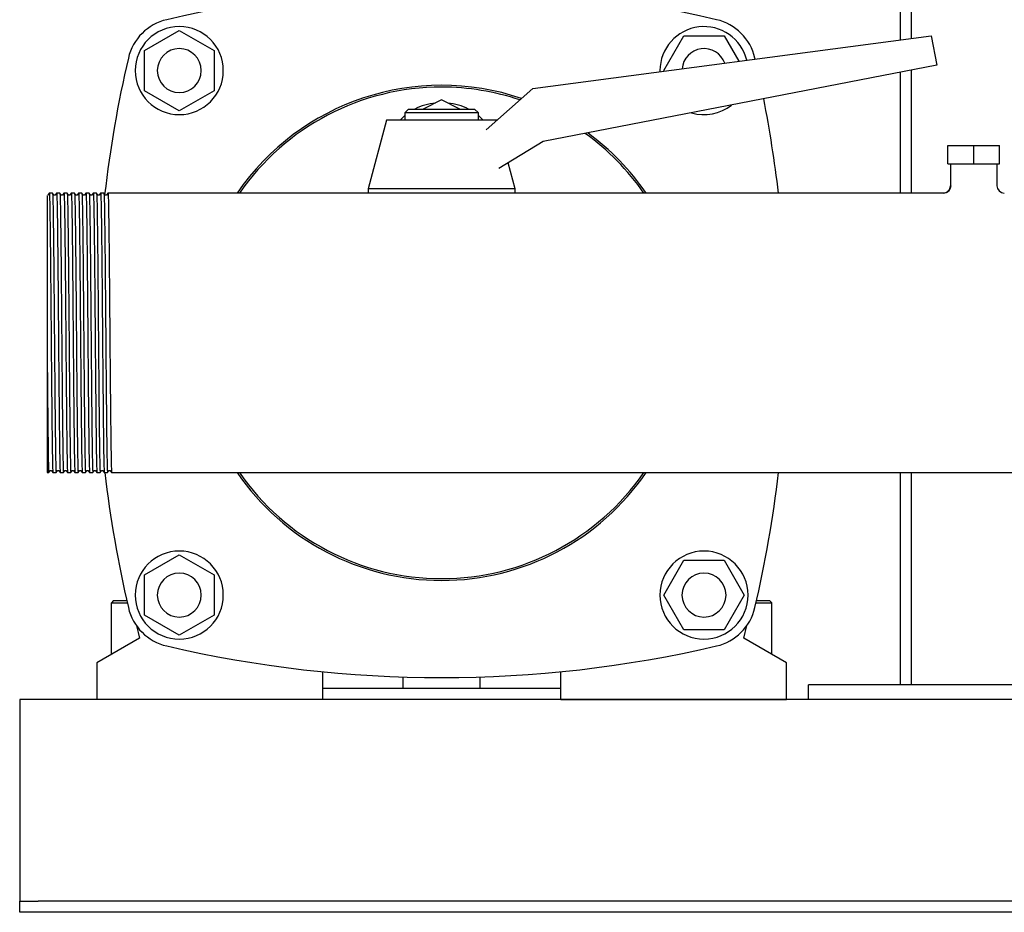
# Model space of a CAD drawing. Header units: millimetres. Extents: x 9 to 1686, y 11 to 1046.
# Tile 3 of 7: x 1096 to 1364, y 11 to 254. Entities that reach past the tile are written whole.
import ezdxf

# ---------------------------------------------------------------- set-up
doc = ezdxf.new("R2010")
doc.units = ezdxf.units.MM

msp = doc.modelspace()

# ---------------------------------------------------------------- linework, layer by layer
at = {"color": 7, "linetype": 'Continuous', "lineweight": 25}
for p, q in [((1336.09, 467.26), (1336.09, 248.89)), ((1339.09, 467.26), (1339.09, 249.29)), ((1130.09, 246), (1139.59, 251.48)), ((1139.59, 251.48), (1149.09, 246)), ((1235.93, 235.6), (1344.54, 250.01)), ((1271.62, 240.51), (1277.11, 250.01)), ((1277.11, 250.01), (1288.08, 250.01)), ((1288.08, 250.01), (1292.09, 243.05)), ((1344.54, 250.01), (1346.09, 242.01)), ((1130.09, 235.03), (1130.09, 246)), ((1149.09, 246), (1149.09, 235.03)), ((1346.09, 242.01), (1238.74, 221.15)), ((1296.54, 243.65), (1296.47, 243.94)), ((1270.59, 240.51), (1270.59, 240.2)), ((1271.71, 240.35), (1271.62, 240.51)), ((1336.09, 240.07), (1336.09, 207.11)), ((1339.09, 240.65), (1339.09, 207.11)), ((1139.59, 229.54), (1130.09, 235.03)), ((1149.09, 235.03), (1139.59, 229.54)), ((1223.2, 224.36), (1235.93, 235.6)), ((1211.09, 232.51), (1206.09, 230.01)), ((1216.09, 230.01), (1211.09, 232.51)), ((1202.09, 230.01), (1201.09, 229.01)), ((1201.09, 229.01), (1201.09, 227.01)), ((1211.09, 229.01), (1201.09, 229.01)), ((1202.09, 230.01), (1211.09, 230.01)), ((1211.09, 230.01), (1220.09, 230.01)), ((1221.09, 229.01), (1211.09, 229.01)), ((1221.09, 229.01), (1220.09, 230.01)), ((1221.09, 227.01), (1221.09, 229.01)), ((1196.09, 227.01), (1191.09, 208.26)), ((1211.09, 227.01), (1196.09, 227.01)), ((1226.09, 227.01), (1211.09, 227.01)), ((1226.09, 227.01), (1226.09, 227.01)), ((1238.74, 221.15), (1226.69, 213.78)), ((1349.09, 215.11), (1349.09, 220.11)), ((1349.09, 220.11), (1356.09, 220.11)), ((1356.09, 215.11), (1356.09, 220.11)), ((1356.09, 220.11), (1363.09, 220.11)), ((1363.09, 215.11), (1363.09, 220.11)), ((1231.09, 208.26), (1229.21, 215.32)), ((1349.09, 215.11), (1356.09, 215.11)), ((1349.74, 215.11), (1349.74, 209.11)), ((1356.09, 215.11), (1363.09, 215.11)), ((1362.44, 215.11), (1362.44, 209.11)), ((1105.03, 207.11), (1104.15, 207.11)), ((1107.03, 207.11), (1106.15, 207.11)), ((1109.03, 207.11), (1108.15, 207.11)), ((1111.03, 207.11), (1110.15, 207.11)), ((1113.03, 207.11), (1112.15, 207.11)), ((1115.03, 207.11), (1114.15, 207.11)), ((1117.03, 207.11), (1116.15, 207.11)), ((1119.03, 207.11), (1118.15, 207.11)), ((1121.03, 207.11), (1120.15, 207.11)), ((1122.15, 207.11), (1121.03, 207.11)), ((1347.74, 207.11), (1122.15, 207.11)), ((1191.09, 208.26), (1191.09, 207.11)), ((1211.09, 208.26), (1191.09, 208.26)), ((1231.09, 208.26), (1211.09, 208.26)), ((1231.09, 207.11), (1231.09, 208.26)), ((1349.74, 209.11), (1349.86, 209.08)), ((1103.59, 162.06), (1103.59, 130.91)), ((1103.59, 130.91), (1104.03, 130.91)), ((1105.15, 130.91), (1106.03, 130.91)), ((1107.15, 130.91), (1108.03, 130.92)), ((1109.15, 130.91), (1110.03, 130.92)), ((1111.15, 130.91), (1112.03, 130.92)), ((1113.15, 130.91), (1114.03, 130.92)), ((1115.15, 130.91), (1116.03, 130.92)), ((1117.15, 130.91), (1118.03, 130.92)), ((1119.15, 130.91), (1120.03, 130.92)), ((1121.15, 130.91), (1591.03, 130.92)), ((1336.09, 130.91), (1336.09, 73.01)), ((1339.09, 130.91), (1339.09, 73.01)), ((1130.09, 103), (1139.59, 108.48)), ((1139.59, 108.48), (1149.09, 103)), ((1271.62, 97.51), (1277.11, 107.01)), ((1277.11, 107.01), (1288.08, 107.01)), ((1288.08, 107.01), (1293.56, 97.51)), ((1130.09, 92.03), (1130.09, 103)), ((1149.09, 103), (1149.09, 92.03)), ((1277.11, 88.01), (1271.62, 97.51)), ((1293.56, 97.51), (1288.08, 88.01)), ((1121.69, 96.01), (1121.09, 95.41)), ((1121.09, 81.32), (1121.09, 95.41)), ((1121.09, 95.41), (1125.4, 95.41)), ((1121.69, 96.01), (1125.27, 96.01)), ((1296.78, 95.41), (1301.09, 95.41)), ((1296.91, 96.01), (1300.49, 96.01)), ((1300.49, 96.01), (1301.09, 95.41)), ((1301.09, 81.32), (1301.09, 95.41)), ((1139.59, 86.54), (1130.09, 92.03)), ((1149.09, 92.03), (1139.59, 86.54)), ((1127.88, 89.23), (1128.77, 85.75)), ((1293.41, 85.75), (1294.3, 89.23)), ((1288.08, 88.01), (1277.11, 88.01)), ((1128.77, 85.75), (1117.09, 79.01)), ((1305.09, 79.01), (1293.41, 85.75)), ((1117.09, 79.01), (1117.09, 69.01)), ((1305.09, 69.01), (1305.09, 79.01)), ((1178.59, 76.62), (1178.59, 69.01)), ((1200.59, 72.01), (1200.59, 75.18)), ((1221.59, 72.01), (1221.59, 75.18)), ((1243.59, 69.01), (1243.59, 76.62)), ((1311.09, 69.01), (1311.09, 73.01)), ((1401.09, 73.01), (1311.09, 73.01)), ((1243.59, 72.01), (1178.59, 72.01)), ((1616.09, 69.01), (1096.09, 69.01)), ((1096.09, 69.01), (1096.09, 64.01)), ((1178.59, 69.01), (1117.09, 69.01)), ((1243.59, 69.01), (1305.09, 69.01)), ((1096.09, 64.01), (1096.09, 16.01)), ((1096.09, 16.01), (1096.09, 14.01)), ((1096.09, 11.01), (1096.09, 14.01)), ((1096.09, 14.01), (1101.09, 14.01)), ((1611.09, 14.01), (1101.09, 14.01)), ((1101.09, 11.01), (1096.09, 11.01)), ((1611.09, 11.01), (1101.09, 11.01))]:
    msp.add_line(p, q, dxfattribs=at)
at = {"color": 7, "linetype": 'Continuous', "lineweight": 25, "flags": 128}
for points in [[(1199.78, 227.01), (1200.88, 228.09), (1201.09, 228.26)], [(1221.09, 228.26), (1221.3, 228.09), (1222.4, 227.01)], [(1104.15, 207.11), (1103.95, 206.85), (1103.75, 206.59)], [(1105.43, 206.59), (1105.23, 206.85), (1105.03, 207.11)], [(1106.15, 207.11), (1105.95, 206.85), (1105.75, 206.59)], [(1107.43, 206.59), (1107.23, 206.85), (1107.03, 207.11)], [(1108.15, 207.11), (1107.95, 206.85), (1107.75, 206.59)], [(1109.43, 206.59), (1109.23, 206.85), (1109.03, 207.11)], [(1110.15, 207.11), (1109.95, 206.85), (1109.75, 206.59)], [(1111.43, 206.59), (1111.23, 206.85), (1111.03, 207.11)], [(1112.15, 207.11), (1111.95, 206.85), (1111.75, 206.59)], [(1113.43, 206.59), (1113.23, 206.85), (1113.03, 207.11)], [(1114.15, 207.11), (1113.95, 206.85), (1113.75, 206.59)], [(1115.43, 206.59), (1115.23, 206.85), (1115.03, 207.11)], [(1116.15, 207.11), (1115.95, 206.85), (1115.75, 206.59)], [(1117.43, 206.59), (1117.23, 206.85), (1117.03, 207.11)], [(1118.15, 207.11), (1117.95, 206.85), (1117.75, 206.59)], [(1119.43, 206.59), (1119.23, 206.85), (1119.03, 207.11)], [(1120.15, 207.11), (1119.95, 206.85), (1119.75, 206.59)], [(1104.03, 130.91), (1104.23, 131.18), (1104.43, 131.44)], [(1104.75, 131.44), (1104.95, 131.18), (1105.15, 130.92)], [(1106.03, 130.91), (1106.23, 131.18), (1106.43, 131.44)], [(1106.75, 131.44), (1106.95, 131.18), (1107.15, 130.92)], [(1108.03, 130.92), (1108.23, 131.18), (1108.43, 131.44)], [(1108.75, 131.44), (1108.95, 131.18), (1109.15, 130.92)], [(1110.03, 130.92), (1110.23, 131.18), (1110.43, 131.44)], [(1110.75, 131.44), (1110.95, 131.18), (1111.15, 130.92)], [(1112.03, 130.92), (1112.23, 131.18), (1112.43, 131.44)], [(1112.75, 131.44), (1112.95, 131.18), (1113.15, 130.92)], [(1114.03, 130.92), (1114.23, 131.18), (1114.43, 131.44)], [(1114.75, 131.44), (1114.95, 131.18), (1115.15, 130.92)], [(1116.03, 130.92), (1116.23, 131.18), (1116.43, 131.44)], [(1116.75, 131.44), (1116.95, 131.18), (1117.15, 130.92)], [(1118.03, 130.92), (1118.23, 131.18), (1118.43, 131.44)], [(1118.75, 131.44), (1118.95, 131.18), (1119.15, 130.92)], [(1120.03, 130.92), (1120.23, 131.18), (1120.43, 131.44)], [(1120.75, 131.44), (1120.95, 131.18), (1121.15, 130.92)]]:
    msp.add_lwpolyline(points, dxfattribs=at)
at = {"color": 7, "linetype": 'Continuous', "lineweight": 25}
for centre, radius, start, end in [((1211.09, -66.99), 330, 76.8767, 103.1233), ((1139.34, 240.76), 14, 103.1233, 166.8767), ((1139.59, 240.51), 12, 90, 270), ((1139.59, 240.51), 12, 270, 90), ((1282.59, 240.51), 12, 13.6326, 180), ((1282.84, 240.76), 14, 13.1233, 76.8767), ((1139.59, 240.51), 6, 0, 180), ((1282.59, 240.51), 6, 19.7768, 175.3392), ((1447.09, 169.01), 330, 166.8767, 173.4451), ((1139.59, 240.51), 6, 180, 0), ((1211.09, 169.01), 67.5, 71.1768, 145.6363), ((1211.09, 169.01), 67, 90, 145.3434), ((1211.09, 169.01), 67, 71.4212, 90), ((1210.98, 215.75), 16, 95.7347, 116.8781), ((1211.2, 215.75), 16, 63.1219, 84.2653), ((1282.59, 240.51), 12, 253.4979, 308.5021), ((975.09, 169.01), 330, 6.6298, 11.1508), ((1211.09, 169.01), 67, 34.6566, 54.241), ((1211.09, 169.01), 67.5, 34.3637, 53.8431), ((1347.74, 209.11), 2, 269.9556, 359.9999), ((1364.44, 209.11), 2, 180, 269.9999), ((1447.09, 169.01), 330, 186.6298, 193.1233), ((1211.09, 169.01), 67.5, 214.3637, 325.6363), ((1211.09, 169.01), 67, 214.6566, 270), ((1211.09, 169.01), 67, 270, 325.3434), ((975.09, 169.01), 330, 346.8767, 353.3702), ((1139.59, 97.51), 12, 90, 270), ((1139.59, 97.51), 12, 270, 90), ((1282.59, 97.51), 12, 90, 270), ((1282.59, 97.51), 12, 270, 90), ((1139.59, 97.51), 6, 0, 180), ((1282.59, 97.51), 6, 0, 180), ((1139.59, 97.51), 6, 180, 0), ((1282.59, 97.51), 6, 180, 0), ((1139.34, 97.27), 14, 193.1233, 256.8767), ((1282.84, 97.27), 14, 283.1233, 346.8767), ((1211.09, 405.01), 330, 256.8767, 283.1233)]:
    msp.add_arc(centre, radius, start, end, dxfattribs=at)
for points, knots in [([(1104.15, 207.11), (1104.15, 207.09), (1104.16, 207.27), (1104.2, 206.74), (1104.25, 205.42), (1104.3, 203.09), (1104.35, 199.96), (1104.4, 196.07), (1104.45, 191.5), (1104.5, 186.37), (1104.55, 180.83), (1104.6, 175.01), (1104.63, 171.02), (1104.65, 169.01)], [0, 0, 0, 0, 0.006715, 0.105428, 0.205372, 0.305316, 0.404029, 0.502742, 0.602686, 0.70263, 0.801343, 0.900056, 1, 1, 1, 1]), ([(1105.03, 207.11), (1105.05, 207.11), (1105.07, 206.87), (1105.11, 205.9), (1105.14, 205.17), (1105.18, 203.24), (1105.2, 202.05), (1105.22, 200.34), (1105.23, 199.98), (1105.24, 199.25), (1105.24, 198.87), (1105.26, 197.7), (1105.27, 196.86), (1105.3, 194.22), (1105.32, 192.26), (1105.37, 188.08), (1105.39, 185.85), (1105.41, 182.99), (1105.42, 182.41), (1105.43, 181.25), (1105.43, 180.67), (1105.45, 178.91), (1105.46, 177.7), (1105.49, 174.04), (1105.51, 171.53), (1105.53, 169.01)], [0, 0, 0, 0, 0.125, 0.125, 0.25, 0.25, 0.375, 0.375, 0.40625, 0.40625, 0.4375, 0.4375, 0.5, 0.5, 0.625, 0.625, 0.75, 0.75, 0.78125, 0.78125, 0.8125, 0.8125, 0.875, 0.875, 1, 1, 1, 1]), ([(1106.15, 207.11), (1106.15, 207.09), (1106.16, 207.27), (1106.2, 206.74), (1106.25, 205.42), (1106.3, 203.09), (1106.35, 199.96), (1106.4, 196.07), (1106.45, 191.5), (1106.5, 186.37), (1106.55, 180.83), (1106.6, 175.01), (1106.63, 171.02), (1106.65, 169.01)], [0, 0, 0, 0, 0.006685, 0.105401, 0.205348, 0.305295, 0.404011, 0.502727, 0.602674, 0.702621, 0.801337, 0.900053, 1, 1, 1, 1]), ([(1107.03, 207.11), (1107.05, 207.11), (1107.07, 206.87), (1107.11, 205.9), (1107.14, 205.17), (1107.18, 203.24), (1107.2, 202.05), (1107.22, 200.34), (1107.23, 199.98), (1107.24, 199.25), (1107.24, 198.87), (1107.26, 197.7), (1107.27, 196.86), (1107.3, 194.22), (1107.32, 192.26), (1107.37, 188.08), (1107.39, 185.85), (1107.41, 182.99), (1107.42, 182.41), (1107.43, 181.25), (1107.43, 180.67), (1107.45, 178.91), (1107.46, 177.7), (1107.49, 174.04), (1107.51, 171.53), (1107.53, 169.01)], [0, 0, 0, 0, 0.125, 0.125, 0.25, 0.25, 0.375, 0.375, 0.40625, 0.40625, 0.4375, 0.4375, 0.5, 0.5, 0.625, 0.625, 0.75, 0.75, 0.78125, 0.78125, 0.8125, 0.8125, 0.875, 0.875, 1, 1, 1, 1]), ([(1108.15, 207.11), (1108.15, 207.09), (1108.16, 207.27), (1108.2, 206.74), (1108.25, 205.42), (1108.3, 203.09), (1108.35, 199.96), (1108.4, 196.07), (1108.45, 191.5), (1108.5, 186.37), (1108.55, 180.83), (1108.6, 175.01), (1108.63, 171.02), (1108.65, 169.01)], [0, 0, 0, 0, 0.0066943, 0.1054095, 0.2053554, 0.3053013, 0.4040166, 0.5027318, 0.6026777, 0.7026236, 0.8013389, 0.9000541, 1, 1, 1, 1]), ([(1109.03, 207.11), (1109.05, 207.11), (1109.07, 206.87), (1109.11, 205.9), (1109.14, 205.17), (1109.18, 203.24), (1109.2, 202.05), (1109.22, 200.34), (1109.23, 199.98), (1109.24, 199.25), (1109.24, 198.87), (1109.26, 197.7), (1109.27, 196.86), (1109.3, 194.22), (1109.32, 192.26), (1109.37, 188.08), (1109.39, 185.85), (1109.41, 182.99), (1109.42, 182.41), (1109.43, 181.25), (1109.43, 180.67), (1109.45, 178.91), (1109.46, 177.7), (1109.49, 174.04), (1109.51, 171.53), (1109.53, 169.01)], [0, 0, 0, 0, 0.125, 0.125, 0.25, 0.25, 0.375, 0.375, 0.40625, 0.40625, 0.4375, 0.4375, 0.5, 0.5, 0.625, 0.625, 0.75, 0.75, 0.78125, 0.78125, 0.8125, 0.8125, 0.875, 0.875, 1, 1, 1, 1]), ([(1110.15, 207.11), (1110.15, 207.09), (1110.16, 207.27), (1110.2, 206.74), (1110.25, 205.42), (1110.3, 203.09), (1110.35, 199.96), (1110.4, 196.07), (1110.45, 191.5), (1110.5, 186.37), (1110.55, 180.83), (1110.6, 175.01), (1110.63, 171.02), (1110.65, 169.01)], [0, 0, 0, 0, 0.0067073, 0.1054212, 0.2053658, 0.3053104, 0.4040244, 0.5027383, 0.6026829, 0.7026275, 0.8013415, 0.9000554, 1, 1, 1, 1]), ([(1111.03, 207.11), (1111.05, 207.11), (1111.07, 206.87), (1111.11, 205.9), (1111.14, 205.17), (1111.18, 203.24), (1111.2, 202.05), (1111.22, 200.34), (1111.23, 199.98), (1111.24, 199.25), (1111.24, 198.87), (1111.26, 197.7), (1111.27, 196.86), (1111.3, 194.22), (1111.32, 192.26), (1111.37, 188.08), (1111.39, 185.85), (1111.41, 182.99), (1111.42, 182.41), (1111.43, 181.25), (1111.43, 180.67), (1111.45, 178.91), (1111.46, 177.7), (1111.49, 174.04), (1111.51, 171.53), (1111.53, 169.01)], [0, 0, 0, 0, 0.125, 0.125, 0.25, 0.25, 0.375, 0.375, 0.40625, 0.40625, 0.4375, 0.4375, 0.5, 0.5, 0.625, 0.625, 0.75, 0.75, 0.78125, 0.78125, 0.8125, 0.8125, 0.875, 0.875, 1, 1, 1, 1]), ([(1112.15, 207.11), (1112.15, 207.09), (1112.16, 207.27), (1112.2, 206.74), (1112.25, 205.42), (1112.3, 203.09), (1112.35, 199.96), (1112.4, 196.07), (1112.45, 191.5), (1112.5, 186.37), (1112.55, 180.83), (1112.6, 175.01), (1112.63, 171.02), (1112.65, 169.01)], [0, 0, 0, 0, 0.0066756, 0.1053927, 0.2053405, 0.3052883, 0.4040053, 0.5027224, 0.6026702, 0.702618, 0.8013351, 0.9000522, 1, 1, 1, 1]), ([(1113.03, 207.11), (1113.05, 207.11), (1113.07, 206.87), (1113.11, 205.9), (1113.14, 205.17), (1113.18, 203.24), (1113.2, 202.05), (1113.22, 200.34), (1113.23, 199.98), (1113.24, 199.25), (1113.24, 198.87), (1113.26, 197.7), (1113.27, 196.86), (1113.3, 194.22), (1113.32, 192.26), (1113.37, 188.08), (1113.39, 185.85), (1113.41, 182.99), (1113.42, 182.41), (1113.43, 181.25), (1113.43, 180.67), (1113.45, 178.91), (1113.46, 177.7), (1113.49, 174.04), (1113.51, 171.53), (1113.53, 169.01)], [0, 0, 0, 0, 0.125, 0.125, 0.25, 0.25, 0.375, 0.375, 0.40625, 0.40625, 0.4375, 0.4375, 0.5, 0.5, 0.625, 0.625, 0.75, 0.75, 0.78125, 0.78125, 0.8125, 0.8125, 0.875, 0.875, 1, 1, 1, 1]), ([(1114.15, 207.11), (1114.15, 207.09), (1114.16, 207.27), (1114.2, 206.74), (1114.25, 205.42), (1114.3, 203.09), (1114.35, 199.96), (1114.4, 196.07), (1114.45, 191.5), (1114.5, 186.37), (1114.55, 180.83), (1114.6, 175.01), (1114.63, 171.02), (1114.65, 169.01)], [0, 0, 0, 0, 0.006692, 0.105408, 0.205354, 0.3053, 0.404015, 0.502731, 0.602677, 0.702623, 0.801338, 0.900054, 1, 1, 1, 1]), ([(1115.03, 207.11), (1115.05, 207.11), (1115.07, 206.87), (1115.11, 205.9), (1115.14, 205.17), (1115.18, 203.24), (1115.2, 202.05), (1115.22, 200.34), (1115.23, 199.98), (1115.24, 199.25), (1115.24, 198.87), (1115.26, 197.7), (1115.27, 196.86), (1115.3, 194.22), (1115.32, 192.26), (1115.37, 188.08), (1115.39, 185.85), (1115.41, 182.99), (1115.42, 182.41), (1115.43, 181.25), (1115.43, 180.67), (1115.45, 178.91), (1115.46, 177.7), (1115.49, 174.04), (1115.51, 171.53), (1115.53, 169.01)], [0, 0, 0, 0, 0.125, 0.125, 0.25, 0.25, 0.375, 0.375, 0.40625, 0.40625, 0.4375, 0.4375, 0.5, 0.5, 0.625, 0.625, 0.75, 0.75, 0.78125, 0.78125, 0.8125, 0.8125, 0.875, 0.875, 1, 1, 1, 1]), ([(1116.15, 207.11), (1116.15, 207.09), (1116.16, 207.27), (1116.2, 206.74), (1116.25, 205.42), (1116.3, 203.09), (1116.35, 199.96), (1116.4, 196.07), (1116.45, 191.5), (1116.5, 186.37), (1116.55, 180.83), (1116.6, 175.01), (1116.63, 171.02), (1116.65, 169.01)], [0, 0, 0, 0, 0.006699, 0.105414, 0.205359, 0.305305, 0.40402, 0.502734, 0.60268, 0.702625, 0.80134, 0.900055, 1, 1, 1, 1]), ([(1117.03, 207.11), (1117.05, 207.11), (1117.07, 206.87), (1117.11, 205.9), (1117.14, 205.17), (1117.18, 203.24), (1117.2, 202.05), (1117.22, 200.34), (1117.23, 199.98), (1117.24, 199.25), (1117.24, 198.87), (1117.26, 197.7), (1117.27, 196.86), (1117.3, 194.22), (1117.32, 192.26), (1117.37, 188.08), (1117.39, 185.85), (1117.41, 182.99), (1117.42, 182.41), (1117.43, 181.25), (1117.43, 180.67), (1117.45, 178.91), (1117.46, 177.7), (1117.49, 174.04), (1117.51, 171.53), (1117.53, 169.01)], [0, 0, 0, 0, 0.125, 0.125, 0.25, 0.25, 0.375, 0.375, 0.40625, 0.40625, 0.4375, 0.4375, 0.5, 0.5, 0.625, 0.625, 0.75, 0.75, 0.78125, 0.78125, 0.8125, 0.8125, 0.875, 0.875, 1, 1, 1, 1]), ([(1118.15, 207.11), (1118.15, 207.09), (1118.16, 207.27), (1118.2, 206.74), (1118.25, 205.42), (1118.3, 203.09), (1118.35, 199.96), (1118.4, 196.07), (1118.45, 191.5), (1118.5, 186.37), (1118.55, 180.83), (1118.6, 175.01), (1118.63, 171.02), (1118.65, 169.01)], [0, 0, 0, 0, 0.006715, 0.105428, 0.205372, 0.305316, 0.404029, 0.502742, 0.602686, 0.70263, 0.801343, 0.900056, 1, 1, 1, 1]), ([(1119.03, 207.11), (1119.05, 207.11), (1119.07, 206.87), (1119.11, 205.9), (1119.14, 205.17), (1119.18, 203.24), (1119.2, 202.05), (1119.22, 200.34), (1119.23, 199.98), (1119.24, 199.25), (1119.24, 198.87), (1119.26, 197.7), (1119.27, 196.86), (1119.3, 194.22), (1119.32, 192.26), (1119.37, 188.08), (1119.39, 185.85), (1119.41, 182.99), (1119.42, 182.41), (1119.43, 181.25), (1119.43, 180.67), (1119.45, 178.91), (1119.46, 177.7), (1119.49, 174.04), (1119.51, 171.53), (1119.53, 169.01)], [0, 0, 0, 0, 0.125, 0.125, 0.25, 0.25, 0.375, 0.375, 0.40625, 0.40625, 0.4375, 0.4375, 0.5, 0.5, 0.625, 0.625, 0.75, 0.75, 0.78125, 0.78125, 0.8125, 0.8125, 0.875, 0.875, 1, 1, 1, 1]), ([(1120.15, 207.11), (1120.15, 207.09), (1120.16, 207.27), (1120.2, 206.74), (1120.25, 205.42), (1120.3, 203.09), (1120.35, 199.96), (1120.4, 196.07), (1120.45, 191.5), (1120.5, 186.37), (1120.55, 180.83), (1120.6, 175.01), (1120.63, 171.02), (1120.65, 169.01)], [0, 0, 0, 0, 0.0066861, 0.1054021, 0.2053488, 0.3052956, 0.4040116, 0.5027277, 0.6026744, 0.7026212, 0.8013372, 0.9000533, 1, 1, 1, 1]), ([(1349.86, 209.08), (1349.83, 208.83), (1349.79, 208.45), (1349.54, 207.98), (1349.29, 207.66), (1348.98, 207.4), (1348.52, 207.15), (1348.15, 207.11), (1347.9, 207.08)], [0, 0, 0, 0, 0.239565, 0.36843, 0.5, 0.63157, 0.760435, 1, 1, 1, 1]), ([(1103.59, 206.49), (1103.59, 206.44), (1103.59, 206.33), (1103.59, 205.46), (1103.59, 204.09), (1103.59, 202.74), (1103.59, 202.05)], [0, 0, 0, 0, 0.233534, 0.489085, 0.743772, 1, 1, 1, 1]), ([(1105.75, 206.59), (1105.69, 206.55), (1105.59, 206.48), (1105.49, 206.55), (1105.43, 206.59)], [0, 0, 0, 0, 0.5, 1, 1, 1, 1]), ([(1107.75, 206.59), (1107.69, 206.55), (1107.59, 206.48), (1107.49, 206.55), (1107.43, 206.59)], [0, 0, 0, 0, 0.5, 1, 1, 1, 1]), ([(1109.75, 206.59), (1109.69, 206.55), (1109.59, 206.48), (1109.49, 206.55), (1109.43, 206.59)], [0, 0, 0, 0, 0.5, 1, 1, 1, 1]), ([(1111.75, 206.59), (1111.69, 206.55), (1111.59, 206.48), (1111.49, 206.55), (1111.43, 206.59)], [0, 0, 0, 0, 0.5, 1, 1, 1, 1]), ([(1113.75, 206.59), (1113.69, 206.55), (1113.59, 206.48), (1113.49, 206.55), (1113.43, 206.59)], [0, 0, 0, 0, 0.5, 1, 1, 1, 1]), ([(1115.75, 206.59), (1115.69, 206.55), (1115.59, 206.48), (1115.49, 206.55), (1115.43, 206.59)], [0, 0, 0, 0, 0.5, 1, 1, 1, 1]), ([(1117.75, 206.59), (1117.69, 206.55), (1117.59, 206.48), (1117.49, 206.55), (1117.43, 206.59)], [0, 0, 0, 0, 0.5, 1, 1, 1, 1]), ([(1119.75, 206.59), (1119.69, 206.55), (1119.59, 206.48), (1119.49, 206.55), (1119.43, 206.59)], [0, 0, 0, 0, 0.5, 1, 1, 1, 1]), ([(1103.59, 202.05), (1103.59, 201.97), (1103.59, 201.71), (1103.59, 201.13), (1103.59, 200.18), (1103.59, 198.89), (1103.59, 197.13), (1103.59, 194.41), (1103.59, 190.44), (1103.59, 186.44), (1103.59, 182.84), (1103.59, 180.1), (1103.59, 176.91), (1103.59, 174.57), (1103.59, 172.73), (1103.59, 171.54), (1103.59, 170.35), (1103.59, 169.16), (1103.59, 167.96), (1103.59, 166.77), (1103.59, 165.59), (1103.59, 164.4), (1103.59, 163.23), (1103.59, 162.45), (1103.59, 162.06)], [0, 0, 0, 0, 0.010878, 0.03545, 0.073577, 0.125062, 0.177387, 0.250091, 0.375423, 0.499964, 0.541697, 0.624842, 0.683398, 0.749875, 0.774956, 0.800055, 0.82516, 0.850257, 0.875334, 0.90038, 0.925381, 0.950326, 0.975203, 1, 1, 1, 1]), ([(1104.65, 169.01), (1104.67, 166.5), (1104.69, 163.98), (1104.72, 160.32), (1104.73, 159.12), (1104.75, 157.35), (1104.75, 156.77), (1104.76, 155.61), (1104.77, 155.04), (1104.79, 152.17), (1104.82, 149.95), (1104.86, 145.77), (1104.88, 143.81), (1104.91, 141.16), (1104.92, 140.33), (1104.94, 139.15), (1104.94, 138.77), (1104.95, 138.04), (1104.96, 137.69), (1104.98, 135.97), (1105, 134.78), (1105.04, 132.86), (1105.07, 132.13), (1105.11, 131.15), (1105.13, 130.91), (1105.15, 130.91)], [0, 0, 0, 0, 0.125, 0.125, 0.1875, 0.1875, 0.21875, 0.21875, 0.25, 0.25, 0.375, 0.375, 0.5, 0.5, 0.5625, 0.5625, 0.59375, 0.59375, 0.625, 0.625, 0.75, 0.75, 0.875, 0.875, 1, 1, 1, 1]), ([(1105.53, 169.01), (1105.55, 167.01), (1105.58, 163.02), (1105.63, 157.19), (1105.68, 151.66), (1105.73, 146.53), (1105.78, 141.95), (1105.83, 138.06), (1105.88, 134.94), (1105.93, 132.61), (1105.98, 131.29), (1106.02, 130.76), (1106.03, 130.93), (1106.03, 130.94)], [0, 0, 0, 0, 0.0999459, 0.198661, 0.2973762, 0.3973221, 0.4972679, 0.5959831, 0.6946983, 0.7946441, 0.89459, 0.9933051, 1, 1, 1, 1]), ([(1106.65, 169.01), (1106.67, 166.5), (1106.69, 163.98), (1106.72, 160.32), (1106.73, 159.12), (1106.75, 157.35), (1106.75, 156.77), (1106.76, 155.61), (1106.77, 155.04), (1106.79, 152.17), (1106.82, 149.95), (1106.86, 145.77), (1106.88, 143.81), (1106.91, 141.16), (1106.92, 140.33), (1106.94, 139.15), (1106.94, 138.77), (1106.95, 138.04), (1106.96, 137.69), (1106.98, 135.97), (1107, 134.78), (1107.04, 132.86), (1107.07, 132.13), (1107.11, 131.15), (1107.13, 130.91), (1107.15, 130.91)], [0, 0, 0, 0, 0.125, 0.125, 0.1875, 0.1875, 0.21875, 0.21875, 0.25, 0.25, 0.375, 0.375, 0.5, 0.5, 0.5625, 0.5625, 0.59375, 0.59375, 0.625, 0.625, 0.75, 0.75, 0.875, 0.875, 1, 1, 1, 1]), ([(1107.53, 169.01), (1107.55, 167.01), (1107.58, 163.02), (1107.63, 157.19), (1107.68, 151.66), (1107.73, 146.53), (1107.78, 141.95), (1107.83, 138.06), (1107.88, 134.94), (1107.93, 132.61), (1107.98, 131.29), (1108.02, 130.76), (1108.03, 130.93), (1108.03, 130.94)], [0, 0, 0, 0, 0.0999446, 0.1986585, 0.2973725, 0.3973171, 0.4972617, 0.5959756, 0.6946896, 0.7946342, 0.8945788, 0.9932927, 1, 1, 1, 1]), ([(1108.65, 169.01), (1108.67, 166.5), (1108.69, 163.98), (1108.72, 160.32), (1108.73, 159.12), (1108.75, 157.35), (1108.75, 156.77), (1108.76, 155.61), (1108.77, 155.04), (1108.79, 152.17), (1108.82, 149.95), (1108.86, 145.77), (1108.88, 143.81), (1108.91, 141.16), (1108.92, 140.33), (1108.94, 139.15), (1108.94, 138.77), (1108.95, 138.04), (1108.96, 137.69), (1108.98, 135.97), (1109, 134.78), (1109.04, 132.86), (1109.07, 132.13), (1109.11, 131.15), (1109.13, 130.91), (1109.15, 130.91)], [0, 0, 0, 0, 0.125, 0.125, 0.1875, 0.1875, 0.21875, 0.21875, 0.25, 0.25, 0.375, 0.375, 0.5, 0.5, 0.5625, 0.5625, 0.59375, 0.59375, 0.625, 0.625, 0.75, 0.75, 0.875, 0.875, 1, 1, 1, 1]), ([(1109.53, 169.01), (1109.55, 167.01), (1109.58, 163.02), (1109.63, 157.19), (1109.68, 151.66), (1109.73, 146.53), (1109.78, 141.95), (1109.83, 138.06), (1109.88, 134.94), (1109.93, 132.61), (1109.98, 131.29), (1110.02, 130.76), (1110.03, 130.93), (1110.03, 130.94)], [0, 0, 0, 0, 0.099948, 0.198665, 0.297381, 0.397329, 0.497277, 0.595994, 0.694711, 0.794658, 0.894606, 0.993323, 1, 1, 1, 1]), ([(1110.65, 169.01), (1110.67, 166.5), (1110.69, 163.98), (1110.72, 160.32), (1110.73, 159.12), (1110.75, 157.35), (1110.75, 156.77), (1110.76, 155.61), (1110.77, 155.04), (1110.79, 152.17), (1110.82, 149.95), (1110.86, 145.77), (1110.88, 143.81), (1110.91, 141.16), (1110.92, 140.33), (1110.94, 139.15), (1110.94, 138.77), (1110.95, 138.04), (1110.96, 137.69), (1110.98, 135.97), (1111, 134.78), (1111.04, 132.86), (1111.07, 132.13), (1111.11, 131.15), (1111.13, 130.91), (1111.15, 130.91)], [0, 0, 0, 0, 0.125, 0.125, 0.1875, 0.1875, 0.21875, 0.21875, 0.25, 0.25, 0.375, 0.375, 0.5, 0.5, 0.5625, 0.5625, 0.59375, 0.59375, 0.625, 0.625, 0.75, 0.75, 0.875, 0.875, 1, 1, 1, 1]), ([(1111.53, 169.01), (1111.55, 167.01), (1111.58, 163.02), (1111.63, 157.19), (1111.68, 151.66), (1111.73, 146.53), (1111.78, 141.95), (1111.83, 138.06), (1111.88, 134.94), (1111.93, 132.61), (1111.98, 131.29), (1112.02, 130.76), (1112.03, 130.93), (1112.03, 130.94)], [0, 0, 0, 0, 0.099946, 0.198662, 0.297377, 0.397323, 0.497269, 0.595985, 0.6947, 0.794647, 0.894593, 0.993308, 1, 1, 1, 1]), ([(1112.65, 169.01), (1112.67, 166.5), (1112.69, 163.98), (1112.72, 160.32), (1112.73, 159.12), (1112.75, 157.35), (1112.75, 156.77), (1112.76, 155.61), (1112.77, 155.04), (1112.79, 152.17), (1112.82, 149.95), (1112.86, 145.77), (1112.88, 143.81), (1112.91, 141.16), (1112.92, 140.33), (1112.94, 139.15), (1112.94, 138.77), (1112.95, 138.04), (1112.96, 137.69), (1112.98, 135.97), (1113, 134.78), (1113.04, 132.86), (1113.07, 132.13), (1113.11, 131.15), (1113.13, 130.91), (1113.15, 130.91)], [0, 0, 0, 0, 0.125, 0.125, 0.1875, 0.1875, 0.21875, 0.21875, 0.25, 0.25, 0.375, 0.375, 0.5, 0.5, 0.5625, 0.5625, 0.59375, 0.59375, 0.625, 0.625, 0.75, 0.75, 0.875, 0.875, 1, 1, 1, 1]), ([(1113.53, 169.01), (1113.55, 167.01), (1113.58, 163.02), (1113.63, 157.19), (1113.68, 151.66), (1113.73, 146.53), (1113.78, 141.95), (1113.83, 138.06), (1113.88, 134.94), (1113.93, 132.61), (1113.98, 131.29), (1114.02, 130.76), (1114.03, 130.93), (1114.03, 130.94)], [0, 0, 0, 0, 0.099946, 0.198661, 0.297376, 0.397321, 0.497267, 0.595982, 0.694697, 0.794643, 0.894589, 0.993304, 1, 1, 1, 1]), ([(1114.65, 169.01), (1114.67, 166.5), (1114.69, 163.98), (1114.72, 160.32), (1114.73, 159.12), (1114.75, 157.35), (1114.75, 156.77), (1114.76, 155.61), (1114.77, 155.04), (1114.79, 152.17), (1114.82, 149.95), (1114.86, 145.77), (1114.88, 143.81), (1114.91, 141.16), (1114.92, 140.33), (1114.94, 139.15), (1114.94, 138.77), (1114.95, 138.04), (1114.96, 137.69), (1114.98, 135.97), (1115, 134.78), (1115.04, 132.86), (1115.07, 132.13), (1115.11, 131.15), (1115.13, 130.91), (1115.15, 130.91)], [0, 0, 0, 0, 0.125, 0.125, 0.1875, 0.1875, 0.21875, 0.21875, 0.25, 0.25, 0.375, 0.375, 0.5, 0.5, 0.5625, 0.5625, 0.59375, 0.59375, 0.625, 0.625, 0.75, 0.75, 0.875, 0.875, 1, 1, 1, 1]), ([(1115.53, 169.01), (1115.55, 167.01), (1115.58, 163.02), (1115.63, 157.19), (1115.68, 151.66), (1115.73, 146.53), (1115.78, 141.95), (1115.83, 138.06), (1115.88, 134.94), (1115.93, 132.61), (1115.98, 131.29), (1116.02, 130.76), (1116.03, 130.93), (1116.03, 130.94)], [0, 0, 0, 0, 0.099944, 0.198658, 0.297372, 0.397316, 0.49726, 0.595974, 0.694688, 0.794632, 0.894576, 0.99329, 1, 1, 1, 1]), ([(1116.65, 169.01), (1116.67, 166.5), (1116.69, 163.98), (1116.72, 160.32), (1116.73, 159.12), (1116.75, 157.35), (1116.75, 156.77), (1116.76, 155.61), (1116.77, 155.04), (1116.79, 152.17), (1116.82, 149.95), (1116.86, 145.77), (1116.88, 143.81), (1116.91, 141.16), (1116.92, 140.33), (1116.94, 139.15), (1116.94, 138.77), (1116.95, 138.04), (1116.96, 137.69), (1116.98, 135.97), (1117, 134.78), (1117.04, 132.86), (1117.07, 132.13), (1117.11, 131.15), (1117.13, 130.91), (1117.15, 130.91)], [0, 0, 0, 0, 0.125, 0.125, 0.1875, 0.1875, 0.21875, 0.21875, 0.25, 0.25, 0.375, 0.375, 0.5, 0.5, 0.5625, 0.5625, 0.59375, 0.59375, 0.625, 0.625, 0.75, 0.75, 0.875, 0.875, 1, 1, 1, 1]), ([(1117.53, 169.01), (1117.55, 167.01), (1117.58, 163.02), (1117.63, 157.19), (1117.68, 151.66), (1117.73, 146.53), (1117.78, 141.95), (1117.83, 138.06), (1117.88, 134.94), (1117.93, 132.61), (1117.98, 131.29), (1118.02, 130.76), (1118.03, 130.93), (1118.03, 130.94)], [0, 0, 0, 0, 0.099947, 0.198664, 0.29738, 0.397328, 0.497275, 0.595992, 0.694708, 0.794656, 0.894603, 0.993319, 1, 1, 1, 1]), ([(1118.65, 169.01), (1118.67, 166.5), (1118.69, 163.98), (1118.72, 160.32), (1118.73, 159.12), (1118.75, 157.35), (1118.75, 156.77), (1118.76, 155.61), (1118.77, 155.04), (1118.79, 152.17), (1118.82, 149.95), (1118.86, 145.77), (1118.88, 143.81), (1118.91, 141.16), (1118.92, 140.33), (1118.94, 139.15), (1118.94, 138.77), (1118.95, 138.04), (1118.96, 137.69), (1118.98, 135.97), (1119, 134.78), (1119.04, 132.86), (1119.07, 132.13), (1119.11, 131.15), (1119.13, 130.91), (1119.15, 130.91)], [0, 0, 0, 0, 0.125, 0.125, 0.1875, 0.1875, 0.21875, 0.21875, 0.25, 0.25, 0.375, 0.375, 0.5, 0.5, 0.5625, 0.5625, 0.59375, 0.59375, 0.625, 0.625, 0.75, 0.75, 0.875, 0.875, 1, 1, 1, 1]), ([(1119.53, 169.01), (1119.55, 167.01), (1119.58, 163.02), (1119.63, 157.19), (1119.68, 151.66), (1119.73, 146.53), (1119.78, 141.95), (1119.83, 138.06), (1119.88, 134.94), (1119.93, 132.61), (1119.98, 131.29), (1120.02, 130.76), (1120.03, 130.93), (1120.03, 130.94)], [0, 0, 0, 0, 0.099946, 0.1986614, 0.2973767, 0.3973227, 0.4972687, 0.5959841, 0.6946994, 0.7946454, 0.8945914, 0.9933068, 1, 1, 1, 1]), ([(1120.65, 169.01), (1120.67, 166.5), (1120.69, 163.98), (1120.72, 160.32), (1120.73, 159.12), (1120.75, 157.35), (1120.75, 156.77), (1120.76, 155.61), (1120.77, 155.04), (1120.79, 152.17), (1120.82, 149.95), (1120.86, 145.77), (1120.88, 143.81), (1120.91, 141.16), (1120.92, 140.33), (1120.94, 139.15), (1120.94, 138.77), (1120.95, 138.04), (1120.96, 137.69), (1120.98, 135.97), (1121, 134.78), (1121.04, 132.86), (1121.07, 132.13), (1121.11, 131.15), (1121.13, 130.91), (1121.15, 130.91)], [0, 0, 0, 0, 0.125, 0.125, 0.1875, 0.1875, 0.21875, 0.21875, 0.25, 0.25, 0.375, 0.375, 0.5, 0.5, 0.5625, 0.5625, 0.59375, 0.59375, 0.625, 0.625, 0.75, 0.75, 0.875, 0.875, 1, 1, 1, 1]), ([(1103.59, 162.06), (1103.61, 159.8), (1103.65, 155.24), (1103.71, 148.92), (1103.77, 143.25), (1103.83, 138.48), (1103.88, 134.73), (1103.94, 132.21), (1103.99, 130.95), (1104.02, 131.04), (1104.03, 131.07)], [0, 0, 0, 0, 0.132111, 0.26547, 0.399776, 0.532729, 0.665132, 0.799337, 0.933099, 1, 1, 1, 1]), ([(1104.43, 131.44), (1104.49, 131.48), (1104.59, 131.55), (1104.69, 131.48), (1104.75, 131.44)], [0, 0, 0, 0, 0.5, 1, 1, 1, 1]), ([(1106.43, 131.44), (1106.49, 131.48), (1106.59, 131.55), (1106.69, 131.48), (1106.75, 131.44)], [0, 0, 0, 0, 0.5, 1, 1, 1, 1]), ([(1108.43, 131.44), (1108.49, 131.48), (1108.59, 131.55), (1108.69, 131.48), (1108.75, 131.44)], [0, 0, 0, 0, 0.5, 1, 1, 1, 1]), ([(1110.43, 131.44), (1110.49, 131.48), (1110.59, 131.55), (1110.69, 131.48), (1110.75, 131.44)], [0, 0, 0, 0, 0.5, 1, 1, 1, 1]), ([(1112.43, 131.44), (1112.49, 131.48), (1112.59, 131.55), (1112.69, 131.48), (1112.75, 131.44)], [0, 0, 0, 0, 0.5, 1, 1, 1, 1]), ([(1114.43, 131.44), (1114.49, 131.48), (1114.59, 131.55), (1114.69, 131.48), (1114.75, 131.44)], [0, 0, 0, 0, 0.5, 1, 1, 1, 1]), ([(1116.43, 131.44), (1116.49, 131.48), (1116.59, 131.55), (1116.69, 131.48), (1116.75, 131.44)], [0, 0, 0, 0, 0.5, 1, 1, 1, 1]), ([(1118.43, 131.44), (1118.49, 131.48), (1118.59, 131.55), (1118.69, 131.48), (1118.75, 131.44)], [0, 0, 0, 0, 0.5, 1, 1, 1, 1]), ([(1120.43, 131.44), (1120.49, 131.48), (1120.59, 131.55), (1120.69, 131.48), (1120.75, 131.44)], [0, 0, 0, 0, 0.5, 1, 1, 1, 1])]:
    msp.add_open_spline(points, degree=3, knots=knots, dxfattribs=at)

doc.saveas('drawing.dxf')
